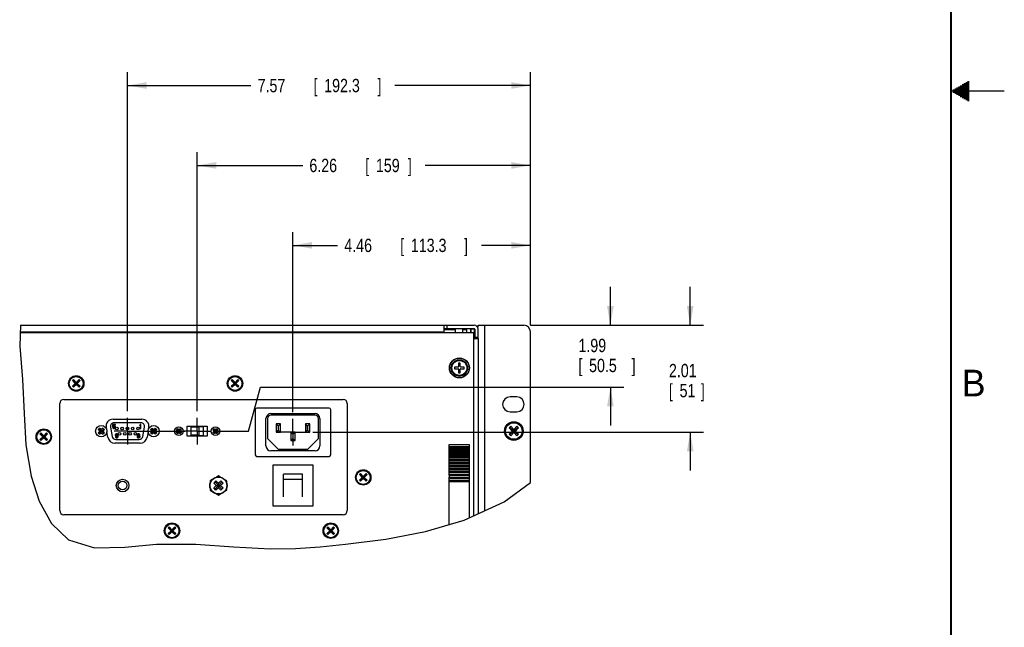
# Model space of a CAD drawing. Header units: inches. Extents: x 0 to 34, y 0 to 22.
# Tile 26 of 31: x 24.8 to 34, y 6 to 11.7. Entities that reach past the tile are written whole.
import ezdxf

# ---------------------------------------------------------------- set-up
doc = ezdxf.new("R2010")
doc.units = ezdxf.units.IN
doc.header["$LTSCALE"] = 1.87
doc.header["$MEASUREMENT"] = 0
doc.linetypes.add('CENTER', pattern=[0.6, 0.375, -0.075, 0.075, -0.075])
doc.layers.get('0').update_dxf_attribs({"linetype": 'CONTINUOUS'})
doc.layers.add('DEFAULT_1', color=7, linetype='CENTER')
doc.layers.add('DIMENSIONS', color=7, linetype='CONTINUOUS')
doc.styles.get("Standard").update_dxf_attribs({"font": 'txt', "width": 0.8})
doc.dimstyles.new('DIMSTYLE_5', dxfattribs={"dimtxt": 0.125, "dimasz": 0.18, "dimexe": 0.18, "dimexo": 0.0625, "dimgap": 0.09, "dimtad": 0, "dimtih": 1, "dimtoh": 1, "dimlfac": 2, "dimzin": 4, "dimdsep": 46, "dimtxsty": 'STANDARD', "dimblk": '_FILLED', "dimblk1": '_FILLED', "dimblk2": '_FILLED', "dimcen": 0.09, "dimadec": 0, "dimazin": 0, "dimtp": 0.03, "dimtm": 0.03, "dimtfac": 1, "dimtofl": 0, "dimtmove": 0, "dimatfit": 3, "dimldrblk": '_FILLED', "dimfxl": 1, "dimtolj": 1, "dimtzin": 4, "dimarcsym": 0})

# ---------------------------------------------------------------- blocks, each defined once
blk = doc.blocks.new('_FILLED')
at = {"color": 0, "linetype": 'BYBLOCK'}
blk.add_solid([(0, 0), (-1, 0.174), (-1, -0.174)], dxfattribs=at)
blk = doc.blocks.new('*D34')
at = {"layer": 'DIMENSIONS', "color": 2, "linetype": 'CONTINUOUS'}
for p, q in [((31.0508, 8.8017), (31.0508, 9.1617)), ((29.551, 8.8017), (31.1758, 8.8017)), ((27.508, 7.7982), (31.1758, 7.7982)), ((31.0508, 7.7982), (31.0508, 7.4382))]:
    blk.add_line(p, q, dxfattribs=at)
at = {"layer": 'DIMENSIONS', "color": 2, "linetype": 'CONTINUOUS', "xscale": 0.18, "yscale": 0.18, "zscale": 0.18}
for p, rotation in [((31.0508, 8.8017), 270), ((31.0508, 7.7982), 90)]:
    blk.add_blockref('_FILLED', p, dxfattribs=dict(at, rotation=rotation))
at = {"layer": 'DIMENSIONS', "color": 2, "linetype": 'CONTINUOUS', "width": 0.8}
for s, p in [('2.01', (30.8508, 8.3145)), ('[', (30.8508, 8.127)), ('51', (30.9508, 8.127)), (']', (31.1508, 8.127))]:
    blk.add_text(s, height=0.125, dxfattribs=at).set_placement(p)
blk = doc.blocks.new('*D35')
at = {"layer": 'DIMENSIONS', "color": 2, "linetype": 'CONTINUOUS'}
for p, q in [((30.301, 8.8017), (30.301, 9.1617)), ((29.551, 8.8017), (30.426, 8.8017)), ((26.9015, 7.8082), (27.0161, 8.2208)), ((27.0161, 8.2208), (30.426, 8.2208)), ((30.301, 8.2208), (30.301, 7.8608)), ((26.608, 7.8082), (26.9015, 7.8082))]:
    blk.add_line(p, q, dxfattribs=at)
at = {"layer": 'DIMENSIONS', "color": 2, "linetype": 'CONTINUOUS', "xscale": 0.18, "yscale": 0.18, "zscale": 0.18}
for p, rotation in [((30.301, 8.8017), 270), ((30.301, 8.2208), 90)]:
    blk.add_blockref('_FILLED', p, dxfattribs=dict(at, rotation=rotation))
at = {"layer": 'DIMENSIONS', "color": 2, "linetype": 'CONTINUOUS', "width": 0.8}
for s, p in [('1.99', (30.001, 8.5499)), ('[', (30.001, 8.3624)), ('50.5', (30.101, 8.3624)), (']', (30.501, 8.3624))]:
    blk.add_text(s, height=0.125, dxfattribs=at).set_placement(p)
blk = doc.blocks.new('*D36')
at = {"layer": 'DIMENSIONS', "color": 2, "linetype": 'CONTINUOUS'}
for p, q in [((27.3205, 7.9857), (27.3205, 9.6767)), ((29.551, 8.8017), (29.551, 9.6767)), ((27.3205, 9.5517), (27.74, 9.5517)), ((29.551, 9.5517), (29.09, 9.5517))]:
    blk.add_line(p, q, dxfattribs=at)
at = {"layer": 'DIMENSIONS', "color": 2, "linetype": 'CONTINUOUS', "xscale": 0.18, "yscale": 0.18, "zscale": 0.18, "rotation": 180}
blk.add_blockref('_FILLED', (27.3205, 9.5517), dxfattribs=at)
at = {"layer": 'DIMENSIONS', "color": 2, "linetype": 'CONTINUOUS', "xscale": 0.18, "yscale": 0.18, "zscale": 0.18}
blk.add_blockref('_FILLED', (29.551, 9.5517), dxfattribs=at)
at = {"layer": 'DIMENSIONS', "color": 2, "linetype": 'CONTINUOUS', "width": 0.8}
for s, p in [('4.46', (27.8025, 9.4892)), ('[', (28.3275, 9.4892)), ('113.3', (28.4275, 9.4892)), (']', (28.9275, 9.4892))]:
    blk.add_text(s, height=0.125, dxfattribs=at).set_placement(p)
blk = doc.blocks.new('*D37')
at = {"layer": 'DIMENSIONS', "color": 2, "linetype": 'CONTINUOUS'}
for p, q in [((26.4205, 7.9957), (26.4205, 10.4267)), ((29.551, 8.8017), (29.551, 10.4267)), ((26.4205, 10.3017), (27.412, 10.3017)), ((29.551, 10.3017), (28.562, 10.3017))]:
    blk.add_line(p, q, dxfattribs=at)
at = {"layer": 'DIMENSIONS', "color": 2, "linetype": 'CONTINUOUS', "xscale": 0.18, "yscale": 0.18, "zscale": 0.18, "rotation": 180}
blk.add_blockref('_FILLED', (26.4205, 10.3017), dxfattribs=at)
at = {"layer": 'DIMENSIONS', "color": 2, "linetype": 'CONTINUOUS', "xscale": 0.18, "yscale": 0.18, "zscale": 0.18}
blk.add_blockref('_FILLED', (29.551, 10.3017), dxfattribs=at)
at = {"layer": 'DIMENSIONS', "color": 2, "linetype": 'CONTINUOUS', "width": 0.8}
for s, p in [('6.26', (27.4745, 10.2392)), ('[', (27.9995, 10.2392)), ('159', (28.0995, 10.2392)), (']', (28.3995, 10.2392))]:
    blk.add_text(s, height=0.125, dxfattribs=at).set_placement(p)
blk = doc.blocks.new('*D38')
at = {"layer": 'DIMENSIONS', "color": 2, "linetype": 'CONTINUOUS'}
for p, q in [((25.7665, 7.9959), (25.7665, 11.1767)), ((29.551, 8.8017), (29.551, 11.1767)), ((25.7665, 11.0517), (26.9263, 11.0517)), ((29.551, 11.0517), (28.2763, 11.0517))]:
    blk.add_line(p, q, dxfattribs=at)
at = {"layer": 'DIMENSIONS', "color": 2, "linetype": 'CONTINUOUS', "xscale": 0.18, "yscale": 0.18, "zscale": 0.18, "rotation": 180}
blk.add_blockref('_FILLED', (25.7665, 11.0517), dxfattribs=at)
at = {"layer": 'DIMENSIONS', "color": 2, "linetype": 'CONTINUOUS', "xscale": 0.18, "yscale": 0.18, "zscale": 0.18}
blk.add_blockref('_FILLED', (29.551, 11.0517), dxfattribs=at)
at = {"layer": 'DIMENSIONS', "color": 2, "linetype": 'CONTINUOUS', "width": 0.8}
for s, p in [('7.57', (26.9888, 10.9892)), ('[', (27.5138, 10.9892)), ('192.3', (27.6138, 10.9892)), (']', (28.1138, 10.9892))]:
    blk.add_text(s, height=0.125, dxfattribs=at).set_placement(p)

msp = doc.modelspace()

# ---------------------------------------------------------------- linework, layer by layer
at = {"color": 2, "linetype": 'CONTINUOUS'}
for p, q in [((33.51734, 11.01), (33.66974, 11.01)), ((33.53466, 11.02), (33.66974, 11.02)), ((33.55198, 11.03), (33.66974, 11.03)), ((33.5693, 11.04), (33.66974, 11.04)), ((33.58662, 11.05), (33.66974, 11.05)), ((33.60394, 11.06), (33.66974, 11.06)), ((33.62126, 11.07), (33.66974, 11.07)), ((33.63858, 11.08), (33.66974, 11.08)), ((33.65591, 11.09), (33.66974, 11.09)), ((34.00002, 11), (33.50002, 11)), ((33.51734, 10.99), (33.66974, 10.99)), ((33.53466, 10.98), (33.66974, 10.98)), ((33.55198, 10.97), (33.66974, 10.97)), ((33.5693, 10.96), (33.66974, 10.96)), ((33.58662, 10.95), (33.66974, 10.95)), ((33.60394, 10.94), (33.66974, 10.94)), ((33.62126, 10.93), (33.66974, 10.93)), ((33.63858, 10.92), (33.66974, 10.92)), ((33.65591, 10.91), (33.66974, 10.91))]:
    msp.add_line(p, q, dxfattribs=at)
at = {"color": 7, "linetype": 'CONTINUOUS'}
for p, q in [((24.76364, 8.80167), (24.75455, 8.60645)), ((28.76751, 8.77067), (28.76751, 8.80167)), ((29.05851, 8.80167), (29.48851, 8.80167)), ((29.12101, 7.06201), (29.12101, 8.80167)), ((28.73601, 8.77067), (29.02351, 8.77067)), ((28.84301, 8.75917), (28.73601, 8.75917)), ((28.84301, 8.77067), (28.84301, 8.73317)), ((28.91201, 8.77067), (28.91201, 8.73317)), ((28.95451, 8.75917), (28.91201, 8.75917)), ((28.93301, 8.77067), (28.93301, 8.75917)), ((28.94301, 8.77067), (28.94301, 8.75917)), ((28.95451, 8.73317), (28.95451, 8.75917)), ((28.98651, 8.76667), (28.98651, 8.73317)), ((29.02451, 8.76667), (28.99351, 8.76667)), ((28.99351, 8.73317), (28.99351, 8.76667)), ((29.02751, 8.76667), (29.02751, 8.68667)), ((29.55101, 7.32728), (29.55101, 8.73917)), ((24.75455, 8.60645), (24.77971, 8.29392)), ((29.02001, 8.67667), (29.05851, 8.67667)), ((29.05851, 8.68667), (29.02751, 8.68667)), ((29.05851, 8.67667), (29.05851, 7.03354)), ((28.89101, 8.44692), (28.87601, 8.44692)), ((28.87601, 8.44692), (28.87601, 8.41417)), ((28.89101, 8.41417), (28.89101, 8.44692)), ((28.87101, 8.40917), (28.83826, 8.40917)), ((28.83826, 8.40917), (28.83826, 8.39417)), ((28.83826, 8.39417), (28.87101, 8.39417)), ((28.87601, 8.38917), (28.87601, 8.35642)), ((28.87601, 8.35642), (28.89101, 8.35642)), ((28.89101, 8.35642), (28.89101, 8.38917)), ((28.92876, 8.40917), (28.89601, 8.40917)), ((28.89601, 8.39417), (28.92876, 8.39417)), ((28.92876, 8.39417), (28.92876, 8.40917)), ((24.77971, 8.29392), (24.79618, 7.97497)), ((25.25903, 8.29163), (25.25005, 8.28265)), ((25.25005, 8.28265), (25.27653, 8.25617)), ((25.27653, 8.25617), (25.25005, 8.22968)), ((25.25903, 8.2207), (25.25005, 8.22968)), ((25.25454, 8.22519), (25.31648, 8.28714)), ((25.31648, 8.22519), (25.25454, 8.28714)), ((25.25903, 8.29163), (25.28551, 8.26515)), ((25.28551, 8.24718), (25.25903, 8.2207)), ((25.27653, 8.25617), (25.29449, 8.25617)), ((25.31199, 8.29163), (25.28551, 8.26515)), ((25.28551, 8.24718), (25.28551, 8.26515)), ((25.28551, 8.24718), (25.31199, 8.2207)), ((25.32097, 8.28265), (25.29449, 8.25617)), ((25.29449, 8.25617), (25.32097, 8.22968)), ((25.31199, 8.29163), (25.32097, 8.28265)), ((25.32097, 8.22968), (25.31199, 8.2207)), ((26.75003, 8.29163), (26.74105, 8.28265)), ((26.74105, 8.28265), (26.76753, 8.25617)), ((26.76753, 8.25617), (26.74105, 8.22968)), ((26.75003, 8.2207), (26.74105, 8.22968)), ((26.74554, 8.22519), (26.80748, 8.28714)), ((26.80748, 8.22519), (26.74554, 8.28714)), ((26.75003, 8.29163), (26.77651, 8.26515)), ((26.77651, 8.24718), (26.75003, 8.2207)), ((26.76753, 8.25617), (26.78549, 8.25617)), ((26.80299, 8.29163), (26.77651, 8.26515)), ((26.77651, 8.24718), (26.77651, 8.26515)), ((26.77651, 8.24718), (26.80299, 8.2207)), ((26.81197, 8.28265), (26.78549, 8.25617)), ((26.78549, 8.25617), (26.81197, 8.22968)), ((26.80299, 8.29163), (26.81197, 8.28265)), ((26.81197, 8.22968), (26.80299, 8.2207)), ((29.42251, 8.12917), (29.35851, 8.12917)), ((24.79618, 7.97497), (24.81332, 7.68112)), ((26.9663, 8.00914), (26.9663, 7.58738)), ((27.65946, 8.02464), (26.9818, 8.02464)), ((27.11338, 7.97326), (27.52813, 7.97326)), ((27.52813, 7.95826), (27.11338, 7.95826)), ((27.67496, 7.58738), (27.67496, 8.00914)), ((29.35851, 7.99017), (29.42251, 7.99017)), ((25.62663, 7.87076), (25.62663, 7.85001)), ((25.65319, 7.87076), (25.62663, 7.87076)), ((25.63054, 7.854), (25.63054, 7.86677)), ((25.63054, 7.86677), (25.65319, 7.86677)), ((25.89238, 7.88601), (25.64088, 7.88601)), ((25.65319, 7.86677), (25.65319, 7.87076)), ((25.88632, 7.87076), (25.88163, 7.86517)), ((25.88163, 7.86517), (25.88163, 7.85879)), ((25.88163, 7.85879), (25.88632, 7.86438)), ((25.891, 7.87076), (25.88632, 7.87076)), ((25.88632, 7.86438), (25.88632, 7.83326)), ((25.891, 7.83326), (25.891, 7.87076)), ((27.06713, 7.66951), (27.06713, 7.92701)), ((27.08213, 7.92701), (27.08213, 7.74098)), ((27.16363, 7.87726), (27.16363, 7.79826)), ((27.20363, 7.87726), (27.16363, 7.87726)), ((27.18113, 7.85976), (27.16363, 7.87726)), ((27.18113, 7.85976), (27.18113, 7.81576)), ((27.18613, 7.85976), (27.18113, 7.85976)), ((27.18613, 7.85976), (27.20363, 7.87726)), ((27.18613, 7.81576), (27.18613, 7.85976)), ((27.20363, 7.79826), (27.20363, 7.87726)), ((27.47763, 7.87726), (27.43763, 7.87726)), ((27.43763, 7.87726), (27.43763, 7.79826)), ((27.45513, 7.85976), (27.43763, 7.87726)), ((27.46013, 7.85976), (27.45513, 7.85976)), ((27.45513, 7.85976), (27.45513, 7.81576)), ((27.46013, 7.85976), (27.47763, 7.87726)), ((27.46013, 7.81576), (27.46013, 7.85976)), ((27.47763, 7.79826), (27.47763, 7.87726)), ((27.55938, 7.74098), (27.55938, 7.92701)), ((27.57438, 7.92701), (27.57438, 7.66951)), ((24.95403, 7.79163), (24.94505, 7.78265)), ((24.94505, 7.78265), (24.97153, 7.75617)), ((24.94954, 7.72519), (25.01148, 7.78714)), ((25.01148, 7.72519), (24.94954, 7.78714)), ((24.95403, 7.79163), (24.98051, 7.76515)), ((25.00699, 7.79163), (24.98051, 7.76515)), ((25.01597, 7.78265), (24.98949, 7.75617)), ((25.00699, 7.79163), (25.01597, 7.78265)), ((25.49102, 7.82362), (25.50527, 7.83787)), ((25.50527, 7.77865), (25.49102, 7.7929)), ((25.49202, 7.82259), (25.50634, 7.80826)), ((25.50634, 7.80826), (25.49202, 7.79393)), ((25.49814, 7.78577), (25.54312, 7.83075)), ((25.54312, 7.78577), (25.49814, 7.83075)), ((25.5063, 7.83687), (25.52063, 7.82255)), ((25.52063, 7.79397), (25.5063, 7.77965)), ((25.50634, 7.80826), (25.53492, 7.80826)), ((25.53496, 7.83687), (25.52063, 7.82255)), ((25.52063, 7.79397), (25.52063, 7.82255)), ((25.52063, 7.79397), (25.53496, 7.77965)), ((25.54924, 7.82259), (25.53492, 7.80826)), ((25.53492, 7.80826), (25.54924, 7.79393)), ((25.53599, 7.83787), (25.55024, 7.82362)), ((25.55024, 7.7929), (25.53599, 7.77865)), ((25.60641, 7.84493), (25.62149, 7.75943)), ((25.62663, 7.85001), (25.6321, 7.85001)), ((25.62663, 7.84283), (25.62819, 7.83964)), ((25.63132, 7.84283), (25.62663, 7.84283)), ((25.62819, 7.83964), (25.63054, 7.83645)), ((25.63444, 7.8564), (25.63054, 7.854)), ((25.63054, 7.83645), (25.63444, 7.83406)), ((25.63288, 7.83964), (25.63132, 7.84283)), ((25.6321, 7.85001), (25.63522, 7.85241)), ((25.63522, 7.83805), (25.63288, 7.83964)), ((25.63835, 7.8572), (25.63444, 7.8564)), ((25.63444, 7.83406), (25.63835, 7.83326)), ((25.63522, 7.85241), (25.63835, 7.85321)), ((25.63835, 7.83725), (25.63522, 7.83805)), ((25.64304, 7.8572), (25.63835, 7.8572)), ((25.63835, 7.85321), (25.64304, 7.85321)), ((25.64304, 7.83725), (25.63835, 7.83725)), ((25.63835, 7.83326), (25.64304, 7.83326)), ((25.64694, 7.8564), (25.64304, 7.8572)), ((25.64304, 7.85321), (25.64616, 7.85241)), ((25.64616, 7.83805), (25.64304, 7.83725)), ((25.64304, 7.83326), (25.64694, 7.83406)), ((25.64616, 7.85241), (25.6485, 7.85081)), ((25.6485, 7.83964), (25.64616, 7.83805)), ((25.65085, 7.854), (25.64694, 7.8564)), ((25.64694, 7.83406), (25.65085, 7.83645)), ((25.6485, 7.85081), (25.65007, 7.84842)), ((25.65007, 7.84204), (25.6485, 7.83964)), ((25.65007, 7.84842), (25.65085, 7.84603)), ((25.65085, 7.84443), (25.65007, 7.84204)), ((25.65319, 7.85081), (25.65085, 7.854)), ((25.65085, 7.84603), (25.65085, 7.84443)), ((25.65085, 7.83645), (25.65319, 7.83964)), ((25.65319, 7.77688), (25.65163, 7.77289)), ((25.65163, 7.77289), (25.65163, 7.7697)), ((25.65163, 7.7697), (25.65319, 7.76571)), ((25.65475, 7.84682), (25.65319, 7.85081)), ((25.65319, 7.83964), (25.65475, 7.84363)), ((25.65554, 7.78007), (25.65319, 7.77688)), ((25.65475, 7.84363), (25.65475, 7.84682)), ((25.65944, 7.78246), (25.65554, 7.78007)), ((25.65554, 7.77209), (25.65632, 7.77448)), ((25.65554, 7.77049), (25.65554, 7.77209)), ((25.65632, 7.7681), (25.65554, 7.77049)), ((25.65632, 7.77448), (25.65788, 7.77688)), ((25.65788, 7.76571), (25.65632, 7.7681)), ((25.65788, 7.77688), (25.66022, 7.77847)), ((25.66335, 7.78326), (25.65944, 7.78246)), ((25.66022, 7.77847), (25.66257, 7.77927)), ((25.66257, 7.77927), (25.66804, 7.77927)), ((25.66725, 7.78326), (25.66335, 7.78326)), ((25.67116, 7.78246), (25.66725, 7.78326)), ((25.66804, 7.77927), (25.67038, 7.77847)), ((25.67038, 7.77847), (25.67272, 7.77688)), ((25.67507, 7.78007), (25.67116, 7.78246)), ((25.67272, 7.77688), (25.67429, 7.77448)), ((25.67429, 7.7681), (25.67272, 7.76571)), ((25.67429, 7.77448), (25.67507, 7.77209)), ((25.67507, 7.77049), (25.67429, 7.7681)), ((25.67741, 7.77688), (25.67507, 7.78007)), ((25.67507, 7.77209), (25.67507, 7.77049)), ((25.67897, 7.77289), (25.67741, 7.77688)), ((25.67975, 7.7673), (25.67897, 7.77289)), ((25.67975, 7.76172), (25.67975, 7.7673)), ((25.85741, 7.77289), (25.85663, 7.7673)), ((25.85663, 7.7673), (25.85663, 7.76172)), ((25.85897, 7.77688), (25.85741, 7.77289)), ((25.86132, 7.78007), (25.85897, 7.77688)), ((25.86054, 7.7673), (25.86132, 7.77209)), ((25.86522, 7.7689), (25.86054, 7.76571)), ((25.86054, 7.76571), (25.86054, 7.7673)), ((25.86522, 7.78246), (25.86132, 7.78007)), ((25.86132, 7.77209), (25.8621, 7.77448)), ((25.8621, 7.77448), (25.86366, 7.77688)), ((25.86366, 7.77688), (25.866, 7.77847)), ((25.86913, 7.78326), (25.86522, 7.78246)), ((25.86913, 7.7697), (25.86522, 7.7689)), ((25.866, 7.77847), (25.86835, 7.77927)), ((25.86835, 7.77927), (25.87304, 7.77927)), ((25.87225, 7.78326), (25.86913, 7.78326)), ((25.87304, 7.7697), (25.86913, 7.7697)), ((25.87616, 7.78246), (25.87225, 7.78326)), ((25.87304, 7.77927), (25.87538, 7.77847)), ((25.87694, 7.7689), (25.87304, 7.7697)), ((25.87538, 7.77847), (25.87772, 7.77688)), ((25.88007, 7.78007), (25.87616, 7.78246)), ((25.88085, 7.7665), (25.87694, 7.7689)), ((25.87772, 7.77688), (25.87929, 7.77448)), ((25.87929, 7.77448), (25.88319, 7.77448)), ((25.88241, 7.77688), (25.88007, 7.78007)), ((25.88319, 7.76411), (25.88085, 7.7665)), ((25.88319, 7.77448), (25.88241, 7.77688)), ((25.88632, 7.83326), (25.891, 7.83326)), ((25.91177, 7.75943), (25.92685, 7.84493)), ((25.98302, 7.82362), (25.99727, 7.83787)), ((25.99727, 7.77865), (25.98302, 7.7929)), ((25.98402, 7.82259), (25.99834, 7.80826)), ((25.99834, 7.80826), (25.98402, 7.79393)), ((25.99014, 7.78577), (26.03512, 7.83075)), ((26.03512, 7.78577), (25.99014, 7.83075)), ((25.9983, 7.83687), (26.01263, 7.82255)), ((26.01263, 7.79397), (25.9983, 7.77965)), ((25.99834, 7.80826), (26.02692, 7.80826)), ((26.02696, 7.83687), (26.01263, 7.82255)), ((26.01263, 7.79397), (26.01263, 7.82255)), ((26.01263, 7.79397), (26.02696, 7.77965)), ((26.04124, 7.82259), (26.02692, 7.80826)), ((26.02692, 7.80826), (26.04124, 7.79393)), ((26.02799, 7.83787), (26.04224, 7.82362)), ((26.04224, 7.7929), (26.02799, 7.77865)), ((26.22572, 7.82), (26.23639, 7.83067)), ((26.23639, 7.78585), (26.22572, 7.79652)), ((26.22757, 7.818), (26.23731, 7.80826)), ((26.23731, 7.80826), (26.22757, 7.79852)), ((26.23105, 7.79118), (26.26521, 7.82534)), ((26.26521, 7.79118), (26.23105, 7.82534)), ((26.23731, 7.80826), (26.25895, 7.80826)), ((26.23839, 7.82882), (26.24813, 7.81908)), ((26.24813, 7.79744), (26.23839, 7.7877)), ((26.25787, 7.82882), (26.24813, 7.81908)), ((26.24813, 7.79744), (26.24813, 7.81908)), ((26.24813, 7.79744), (26.25787, 7.7877)), ((26.26869, 7.818), (26.25895, 7.80826)), ((26.25895, 7.80826), (26.26869, 7.79852)), ((26.25987, 7.83067), (26.27054, 7.82)), ((26.27054, 7.79652), (26.25987, 7.78585)), ((26.36063, 7.84826), (26.36063, 7.76826)), ((26.48063, 7.84826), (26.36063, 7.84826)), ((26.43663, 7.84626), (26.36063, 7.84626)), ((26.43663, 7.77026), (26.36063, 7.77026)), ((26.36063, 7.76826), (26.48063, 7.76826)), ((26.43663, 7.84626), (26.43663, 7.77026)), ((26.48063, 7.76826), (26.48063, 7.84826)), ((26.57072, 7.82), (26.58139, 7.83067)), ((26.58139, 7.78585), (26.57072, 7.79652)), ((26.57257, 7.818), (26.58231, 7.80826)), ((26.58231, 7.80826), (26.57257, 7.79852)), ((26.57605, 7.79118), (26.61021, 7.82534)), ((26.61021, 7.79118), (26.57605, 7.82534)), ((26.58231, 7.80826), (26.60395, 7.80826)), ((26.58339, 7.82882), (26.59313, 7.81908)), ((26.59313, 7.79744), (26.58339, 7.7877)), ((26.60287, 7.82882), (26.59313, 7.81908)), ((26.59313, 7.79744), (26.59313, 7.81908)), ((26.59313, 7.79744), (26.60287, 7.7877)), ((26.61369, 7.818), (26.60395, 7.80826)), ((26.60395, 7.80826), (26.61369, 7.79852)), ((26.60487, 7.83067), (26.61554, 7.82)), ((26.61554, 7.79652), (26.60487, 7.78585)), ((27.18113, 7.81576), (27.16363, 7.79826)), ((27.16363, 7.79826), (27.20363, 7.79826)), ((27.18113, 7.81576), (27.18613, 7.81576)), ((27.18613, 7.81576), (27.20363, 7.79826)), ((27.30063, 7.79826), (27.30063, 7.71926)), ((27.34063, 7.79826), (27.30063, 7.79826)), ((27.31813, 7.78076), (27.30063, 7.79826)), ((27.31813, 7.78076), (27.31813, 7.73676)), ((27.32313, 7.78076), (27.31813, 7.78076)), ((27.32313, 7.78076), (27.34063, 7.79826)), ((27.32313, 7.73676), (27.32313, 7.78076)), ((27.34063, 7.71926), (27.34063, 7.79826)), ((27.45513, 7.81576), (27.43763, 7.79826)), ((27.43763, 7.79826), (27.47763, 7.79826)), ((27.45513, 7.81576), (27.46013, 7.81576)), ((27.46013, 7.81576), (27.47763, 7.79826)), ((29.36511, 7.85417), (29.35, 7.83907)), ((29.35, 7.83907), (29.3794, 7.80967)), ((29.3794, 7.80967), (29.35, 7.78027)), ((29.36511, 7.76516), (29.35, 7.78027)), ((29.35756, 7.77271), (29.43146, 7.84662)), ((29.43146, 7.77271), (29.35756, 7.84662)), ((29.36511, 7.85417), (29.39451, 7.82477)), ((29.39451, 7.79456), (29.36511, 7.76516)), ((29.3794, 7.80967), (29.40962, 7.80967)), ((29.42391, 7.85417), (29.39451, 7.82477)), ((29.39451, 7.79456), (29.39451, 7.82477)), ((29.39451, 7.79456), (29.42391, 7.76516)), ((29.43902, 7.83907), (29.40962, 7.80967)), ((29.40962, 7.80967), (29.43902, 7.78027)), ((29.42391, 7.85417), (29.43902, 7.83907)), ((29.43902, 7.78027), (29.42391, 7.76516)), ((24.81332, 7.68112), (24.86223, 7.38612)), ((24.97153, 7.75617), (24.94505, 7.72968)), ((24.95403, 7.7207), (24.94505, 7.72968)), ((24.98051, 7.74718), (24.95403, 7.7207)), ((24.97153, 7.75617), (24.98949, 7.75617)), ((24.98051, 7.74718), (24.98051, 7.76515)), ((24.98051, 7.74718), (25.00699, 7.7207)), ((24.98949, 7.75617), (25.01597, 7.72968)), ((25.01597, 7.72968), (25.00699, 7.7207)), ((25.65319, 7.76571), (25.65554, 7.76251)), ((25.65319, 7.75454), (25.65397, 7.75214)), ((25.6571, 7.75454), (25.65319, 7.75454)), ((25.65397, 7.75214), (25.65632, 7.74895)), ((25.65554, 7.76251), (25.65944, 7.76012)), ((25.65596, 7.73051), (25.8773, 7.73051)), ((25.65632, 7.74895), (25.66022, 7.74656)), ((25.65866, 7.75214), (25.6571, 7.75454)), ((25.66022, 7.76411), (25.65788, 7.76571)), ((25.661, 7.75055), (25.65866, 7.75214)), ((25.65944, 7.76012), (25.66335, 7.75932)), ((25.66257, 7.76331), (25.66022, 7.76411)), ((25.66022, 7.74656), (25.66413, 7.74576)), ((25.66335, 7.74975), (25.661, 7.75055)), ((25.66804, 7.76331), (25.66257, 7.76331)), ((25.66335, 7.75932), (25.66725, 7.75932)), ((25.66804, 7.74975), (25.66335, 7.74975)), ((25.66413, 7.74576), (25.66725, 7.74576)), ((25.66725, 7.75932), (25.67116, 7.76012)), ((25.66725, 7.74576), (25.67116, 7.74656)), ((25.67038, 7.76411), (25.66804, 7.76331)), ((25.67038, 7.75055), (25.66804, 7.74975)), ((25.67272, 7.76571), (25.67038, 7.76411)), ((25.67272, 7.75214), (25.67038, 7.75055)), ((25.67116, 7.76012), (25.67585, 7.76331)), ((25.67116, 7.74656), (25.67507, 7.74895)), ((25.67429, 7.75454), (25.67272, 7.75214)), ((25.67507, 7.75693), (25.67429, 7.75454)), ((25.67585, 7.76172), (25.67507, 7.75693)), ((25.67507, 7.74895), (25.67741, 7.75214)), ((25.67585, 7.76331), (25.67585, 7.76172)), ((25.67741, 7.75214), (25.67897, 7.75613)), ((25.67897, 7.75613), (25.67975, 7.76172)), ((25.85663, 7.76172), (25.85741, 7.75613)), ((25.85741, 7.75613), (25.85897, 7.75214)), ((25.85897, 7.75214), (25.86132, 7.74895)), ((25.86132, 7.75932), (25.8621, 7.76172)), ((25.86132, 7.75693), (25.86132, 7.75932)), ((25.8621, 7.75454), (25.86132, 7.75693)), ((25.86132, 7.74895), (25.86522, 7.74656)), ((25.8621, 7.76172), (25.86366, 7.76331)), ((25.86366, 7.75214), (25.8621, 7.75454)), ((25.86366, 7.76331), (25.866, 7.76491)), ((25.866, 7.75055), (25.86366, 7.75214)), ((25.86522, 7.74656), (25.86913, 7.74576)), ((25.866, 7.76491), (25.86835, 7.76571)), ((25.86835, 7.74975), (25.866, 7.75055)), ((25.86835, 7.76571), (25.87382, 7.76571)), ((25.87382, 7.74975), (25.86835, 7.74975)), ((25.86913, 7.74576), (25.87304, 7.74576)), ((25.87304, 7.74576), (25.87694, 7.74656)), ((25.87382, 7.76571), (25.87616, 7.76491)), ((25.87616, 7.75055), (25.87382, 7.74975)), ((25.87616, 7.76491), (25.8785, 7.76331)), ((25.8785, 7.75214), (25.87616, 7.75055)), ((25.87694, 7.74656), (25.88085, 7.74895)), ((25.8785, 7.76331), (25.88007, 7.76172)), ((25.88007, 7.75454), (25.8785, 7.75214)), ((25.88007, 7.76172), (25.88085, 7.75932)), ((25.88085, 7.75693), (25.88007, 7.75454)), ((25.88085, 7.75932), (25.88085, 7.75693)), ((25.88085, 7.74895), (25.88319, 7.75214)), ((25.88475, 7.76012), (25.88319, 7.76411)), ((25.88319, 7.75214), (25.88475, 7.75613)), ((25.88475, 7.75613), (25.88475, 7.76012)), ((27.08213, 7.74098), (27.18062, 7.63826)), ((27.31813, 7.73676), (27.30063, 7.71926)), ((27.30063, 7.71926), (27.34063, 7.71926)), ((27.31813, 7.73676), (27.32313, 7.73676)), ((27.32313, 7.73676), (27.34063, 7.71926)), ((27.46064, 7.63826), (27.55938, 7.74098)), ((28.78626, 7.68467), (28.97376, 7.68467)), ((28.78626, 7.65081), (28.78626, 7.68467)), ((28.97376, 7.68467), (28.97376, 7.50923)), ((27.52813, 7.62326), (27.11338, 7.62326)), ((27.18062, 7.63826), (27.46064, 7.63826)), ((28.78626, 7.66582), (28.97376, 7.66582)), ((28.78626, 7.66197), (28.97376, 7.66197)), ((28.78626, 7.6548), (28.97376, 7.6548)), ((28.78626, 7.65004), (28.97376, 7.65004)), ((28.78626, 7.61979), (28.78626, 7.65004)), ((28.78626, 7.64139), (28.97376, 7.64139)), ((28.78626, 7.63576), (28.97376, 7.63576)), ((28.78626, 7.62569), (28.97376, 7.62569)), ((28.78626, 7.61923), (28.97376, 7.61923)), ((28.78626, 7.58029), (28.78626, 7.61923)), ((28.78626, 7.60783), (28.97376, 7.60783)), ((28.78626, 7.60059), (28.97376, 7.60059)), ((28.78626, 7.58793), (28.97376, 7.58793)), ((26.9818, 7.57188), (27.65946, 7.57188)), ((28.78626, 7.57997), (28.97376, 7.57997)), ((28.78626, 7.53351), (28.78626, 7.57997)), ((28.78626, 7.56616), (28.97376, 7.56616)), ((28.78626, 7.55753), (28.97376, 7.55753)), ((28.78626, 7.54267), (28.97376, 7.54267)), ((28.78626, 7.53344), (28.97376, 7.53344)), ((28.78626, 7.45421), (28.78626, 7.53344)), ((28.78626, 7.51764), (28.97376, 7.51764)), ((28.78626, 7.50789), (28.97376, 7.50789)), ((28.78626, 7.49127), (28.97376, 7.49127)), ((28.97376, 7.50789), (28.97376, 7.49127)), ((28.97376, 7.49073), (28.97376, 7.46376)), ((27.51063, 7.48826), (27.13063, 7.48826)), ((27.13063, 7.48826), (27.13063, 7.10826)), ((27.41063, 7.40576), (27.23063, 7.40576)), ((27.23063, 7.19076), (27.23063, 7.40576)), ((27.41063, 7.19076), (27.41063, 7.40576)), ((27.51063, 7.10826), (27.51063, 7.48826)), ((27.95403, 7.40963), (27.94505, 7.40065)), ((27.94505, 7.40065), (27.97153, 7.37417)), ((28.01148, 7.34319), (27.94954, 7.40514)), ((27.94954, 7.34319), (28.01148, 7.40514)), ((27.95403, 7.40963), (27.98051, 7.38315)), ((28.00699, 7.40963), (27.98051, 7.38315)), ((28.01597, 7.40065), (27.98949, 7.37417)), ((28.00699, 7.40963), (28.01597, 7.40065)), ((28.78626, 7.48107), (28.97376, 7.48107)), ((28.78626, 7.46376), (28.97376, 7.46376)), ((28.78626, 7.45318), (28.97376, 7.45318)), ((28.78626, 7.39578), (28.78626, 7.45318)), ((28.78626, 7.43531), (28.97376, 7.43531)), ((28.78626, 7.42443), (28.97376, 7.42443)), ((28.78626, 7.40614), (28.97376, 7.40614)), ((28.97376, 7.46371), (28.97376, 7.45421)), ((28.97376, 7.45318), (28.97376, 7.43531)), ((28.97376, 7.43439), (28.97376, 7.40614)), ((28.97376, 7.40593), (28.97376, 7.39578)), ((24.86223, 7.38612), (24.93817, 7.15286)), ((26.56248, 7.3549), (26.5425, 7.34337)), ((26.5425, 7.34337), (26.5425, 7.31982)), ((26.59784, 7.34208), (26.57681, 7.32105)), ((26.57681, 7.32105), (26.59961, 7.29826)), ((26.65393, 7.26495), (26.58733, 7.33156)), ((26.58733, 7.26495), (26.65393, 7.33156)), ((26.59784, 7.34208), (26.62063, 7.31928)), ((26.62063, 7.38847), (26.60014, 7.37664)), ((26.64112, 7.37664), (26.62063, 7.38847)), ((26.64342, 7.34208), (26.62063, 7.31928)), ((26.62063, 7.27723), (26.62063, 7.31928)), ((26.66445, 7.32105), (26.64165, 7.29826)), ((26.64342, 7.34208), (26.66445, 7.32105)), ((26.69875, 7.34337), (26.67878, 7.3549)), ((26.69875, 7.31982), (26.69875, 7.34337)), ((27.41063, 7.35326), (27.23063, 7.35326)), ((27.97153, 7.37417), (27.94505, 7.34768)), ((27.95403, 7.3387), (27.94505, 7.34768)), ((27.98051, 7.36518), (27.95403, 7.3387)), ((27.97153, 7.37417), (27.98949, 7.37417)), ((27.98051, 7.36518), (27.98051, 7.38315)), ((27.98051, 7.36518), (28.00699, 7.3387)), ((27.98949, 7.37417), (28.01597, 7.34768)), ((28.01597, 7.34768), (28.00699, 7.3387)), ((28.78626, 7.39505), (28.97376, 7.39505)), ((28.78626, 7.39505), (28.78626, 7.37648)), ((28.78626, 7.37648), (28.97376, 7.37648)), ((28.78626, 7.3357), (28.78626, 7.37514)), ((28.78626, 7.36526), (28.97376, 7.36526)), ((28.78626, 7.34655), (28.97376, 7.34655)), ((28.78626, 7.33533), (28.97376, 7.33533)), ((28.78626, 6.93227), (28.78626, 7.33533)), ((28.97376, 7.39505), (28.97376, 7.37648)), ((28.97376, 7.37514), (28.97376, 7.34655)), ((28.97376, 7.34609), (28.97376, 6.99494)), ((29.30329, 7.14504), (29.55101, 7.32728)), ((26.5425, 7.2767), (26.5425, 7.25315)), ((26.5425, 7.25315), (26.56248, 7.24162)), ((26.59961, 7.29826), (26.57681, 7.27547)), ((26.59784, 7.25444), (26.57681, 7.27547)), ((26.62063, 7.27723), (26.59784, 7.25444)), ((26.59961, 7.29826), (26.64165, 7.29826)), ((26.60014, 7.21988), (26.62063, 7.20805)), ((26.62063, 7.27723), (26.64342, 7.25444)), ((26.62063, 7.20805), (26.64112, 7.21988)), ((26.64165, 7.29826), (26.66445, 7.27547)), ((26.66445, 7.27547), (26.64342, 7.25444)), ((26.67878, 7.24162), (26.69875, 7.25315)), ((26.69875, 7.25315), (26.69875, 7.2767)), ((24.93817, 7.15286), (25.05394, 6.94099)), ((28.92668, 6.97349), (29.30329, 7.14504)), ((27.13063, 7.10826), (27.51063, 7.10826)), ((25.05394, 6.94099), (25.21297, 6.78781)), ((28.56484, 6.86727), (28.92668, 6.97349)), ((26.15803, 6.90963), (26.14905, 6.90065)), ((26.14905, 6.90065), (26.17553, 6.87417)), ((26.17553, 6.87417), (26.14905, 6.84768)), ((26.15803, 6.8387), (26.14905, 6.84768)), ((26.21548, 6.84319), (26.15354, 6.90514)), ((26.15354, 6.84319), (26.21548, 6.90514)), ((26.15803, 6.90963), (26.18451, 6.88315)), ((26.18451, 6.86518), (26.15803, 6.8387)), ((26.17553, 6.87417), (26.19349, 6.87417)), ((26.21099, 6.90963), (26.18451, 6.88315)), ((26.18451, 6.86518), (26.18451, 6.88315)), ((26.18451, 6.86518), (26.21099, 6.8387)), ((26.21997, 6.90065), (26.19349, 6.87417)), ((26.19349, 6.87417), (26.21997, 6.84768)), ((26.21099, 6.90963), (26.21997, 6.90065)), ((26.21997, 6.84768), (26.21099, 6.8387)), ((27.64903, 6.90963), (27.64005, 6.90065)), ((27.64005, 6.90065), (27.66653, 6.87417)), ((27.66653, 6.87417), (27.64005, 6.84768)), ((27.64903, 6.8387), (27.64005, 6.84768)), ((27.70648, 6.84319), (27.64454, 6.90514)), ((27.64454, 6.84319), (27.70648, 6.90514)), ((27.64903, 6.90963), (27.67551, 6.88315)), ((27.67551, 6.86518), (27.64903, 6.8387)), ((27.66653, 6.87417), (27.68449, 6.87417)), ((27.70199, 6.90963), (27.67551, 6.88315)), ((27.67551, 6.86518), (27.67551, 6.88315)), ((27.67551, 6.86518), (27.70199, 6.8387)), ((27.71097, 6.90065), (27.68449, 6.87417)), ((27.68449, 6.87417), (27.71097, 6.84768)), ((27.70199, 6.90963), (27.71097, 6.90065)), ((27.71097, 6.84768), (27.70199, 6.8387)), ((28.19175, 6.79557), (28.56484, 6.86727)), ((25.21297, 6.78781), (25.45819, 6.71367)), ((27.81257, 6.74654), (28.19175, 6.79557)), ((25.45819, 6.71367), (25.7424, 6.71886)), ((25.7424, 6.71886), (26.03824, 6.74654)), ((26.03824, 6.74654), (26.40704, 6.74874)), ((26.40704, 6.74874), (26.76082, 6.72446)), ((26.76082, 6.72446), (27.11109, 6.70528)), ((27.11109, 6.70528), (27.34318, 6.70848)), ((27.34318, 6.70848), (27.57743, 6.72352)), ((27.57743, 6.72352), (27.81257, 6.74654))]:
    msp.add_line(p, q, dxfattribs=at)
at = {"color": 3, "linetype": 'CONTINUOUS'}
for p, q in [((24.76364, 8.80167), (29.02351, 8.80167)), ((28.73601, 8.80167), (28.73601, 8.73317)), ((29.05851, 8.78335), (29.05851, 8.80167)), ((24.76045, 8.73317), (29.02001, 8.73317)), ((28.73601, 8.73667), (24.76061, 8.73667)), ((29.02001, 7.016), (29.02001, 8.73317)), ((29.02451, 8.67667), (29.02451, 8.76667)), ((29.05851, 8.67667), (29.05851, 8.76667)), ((29.02751, 8.68667), (29.02751, 8.67667)), ((25.13051, 7.06317), (25.13051, 8.06717)), ((25.16951, 8.10617), (27.79151, 8.10617)), ((27.83051, 8.06717), (27.83051, 7.06317)), ((25.63113, 7.92076), (25.90213, 7.92076)), ((25.56828, 7.83113), (25.56613, 7.8433)), ((25.58244, 7.7508), (25.57326, 7.80285)), ((25.96, 7.80285), (25.95082, 7.7508)), ((25.96713, 7.8433), (25.96498, 7.83113)), ((26.32688, 7.76201), (26.32688, 7.85451)), ((26.32688, 7.85451), (26.51438, 7.85451)), ((26.51438, 7.85451), (26.51438, 7.76201)), ((25.88582, 7.69626), (25.64744, 7.69626)), ((26.51438, 7.76201), (26.32688, 7.76201)), ((27.79151, 7.02417), (25.16951, 7.02417))]:
    msp.add_line(p, q, dxfattribs=at)
at = {"color": 7, "linetype": 'CONTINUOUS', "const_width": 0.02}
msp.add_lwpolyline([(33.50002, 0.5), (33.50002, 21.5)], dxfattribs=at)
at = {"color": 7, "linetype": 'CONTINUOUS'}
for points in [[(25.49202, 7.82259), (25.49168, 7.82292), (25.49135, 7.82327), (25.49102, 7.82362)], [(25.49102, 7.7929), (25.49151, 7.79342), (25.49202, 7.79393)], [(25.50527, 7.83787), (25.50562, 7.83754), (25.50597, 7.83721), (25.5063, 7.83687)], [(25.5063, 7.77965), (25.50579, 7.77914), (25.50527, 7.77865)], [(25.53496, 7.83687), (25.53529, 7.83721), (25.53564, 7.83754), (25.53599, 7.83787)], [(25.53599, 7.77865), (25.53547, 7.77914), (25.53496, 7.77965)], [(25.55024, 7.82362), (25.54991, 7.82327), (25.54958, 7.82292), (25.54924, 7.82259)], [(25.54924, 7.79393), (25.54975, 7.79342), (25.55024, 7.7929)], [(25.98402, 7.82259), (25.98368, 7.82292), (25.98335, 7.82327), (25.98302, 7.82362)], [(25.98302, 7.7929), (25.98351, 7.79342), (25.98402, 7.79393)], [(25.99727, 7.83787), (25.99762, 7.83754), (25.99797, 7.83721), (25.9983, 7.83687)], [(25.9983, 7.77965), (25.99779, 7.77914), (25.99727, 7.77865)], [(26.02696, 7.83687), (26.02729, 7.83721), (26.02764, 7.83754), (26.02799, 7.83787)], [(26.02799, 7.77865), (26.02747, 7.77914), (26.02696, 7.77965)], [(26.04224, 7.82362), (26.04191, 7.82327), (26.04158, 7.82292), (26.04124, 7.82259)], [(26.04124, 7.79393), (26.04175, 7.79342), (26.04224, 7.7929)], [(26.22757, 7.818), (26.22694, 7.81865), (26.22632, 7.81932), (26.22572, 7.82)], [(26.22572, 7.79652), (26.22632, 7.7972), (26.22694, 7.79787), (26.22757, 7.79852)], [(26.23639, 7.83067), (26.23707, 7.83007), (26.23774, 7.82945), (26.23839, 7.82882)], [(26.23839, 7.7877), (26.23774, 7.78707), (26.23707, 7.78645), (26.23639, 7.78585)], [(26.25787, 7.82882), (26.25852, 7.82945), (26.25919, 7.83007), (26.25987, 7.83067)], [(26.25987, 7.78585), (26.25919, 7.78645), (26.25852, 7.78707), (26.25787, 7.7877)], [(26.27054, 7.82), (26.26994, 7.81932), (26.26932, 7.81865), (26.26869, 7.818)], [(26.26869, 7.79852), (26.26932, 7.79787), (26.26994, 7.7972), (26.27054, 7.79652)], [(26.57257, 7.818), (26.57194, 7.81865), (26.57132, 7.81932), (26.57072, 7.82)], [(26.57072, 7.79652), (26.57132, 7.7972), (26.57194, 7.79787), (26.57257, 7.79852)], [(26.58139, 7.83067), (26.58207, 7.83007), (26.58274, 7.82945), (26.58339, 7.82882)], [(26.58339, 7.7877), (26.58274, 7.78707), (26.58207, 7.78645), (26.58139, 7.78585)], [(26.60287, 7.82882), (26.60352, 7.82945), (26.60419, 7.83007), (26.60487, 7.83067)], [(26.60487, 7.78585), (26.60419, 7.78645), (26.60352, 7.78707), (26.60287, 7.7877)], [(26.61554, 7.82), (26.61494, 7.81932), (26.61432, 7.81865), (26.61369, 7.818)], [(26.61369, 7.79852), (26.61432, 7.79787), (26.61494, 7.7972), (26.61554, 7.79652)]]:
    msp.add_lwpolyline(points, dxfattribs=at)
for centre, radius in [((28.88351, 8.40167), 0.09375), ((28.88351, 8.40167), 0.09125), ((28.88351, 8.40167), 0.07625), ((28.88351, 8.40167), 0.07025), ((25.28551, 8.25617), 0.06538), ((26.77651, 8.25617), 0.06538), ((25.52063, 7.80826), 0.053), ((26.01263, 7.80826), 0.053), ((29.39451, 7.80967), 0.0875), ((29.39451, 7.80967), 0.078), ((24.98051, 7.75617), 0.06538), ((25.66663, 7.83326), 0.01125), ((25.69163, 7.78326), 0.01125), ((25.71663, 7.83326), 0.01125), ((25.74163, 7.78326), 0.01125), ((25.76663, 7.83326), 0.01125), ((25.79163, 7.78326), 0.01125), ((25.81663, 7.83326), 0.01125), ((25.84163, 7.78326), 0.01125), ((25.86663, 7.83326), 0.01125), ((26.24813, 7.80826), 0.04025), ((26.59313, 7.80826), 0.04025), ((27.98051, 7.37417), 0.06538), ((25.72063, 7.29826), 0.05925), ((26.62063, 7.29826), 0.08125), ((26.62063, 7.29826), 0.0785), ((26.18451, 6.87417), 0.06538), ((27.67551, 6.87417), 0.06538)]:
    msp.add_circle(centre, radius, dxfattribs=at)
at = {"color": 3, "linetype": 'CONTINUOUS'}
for centre, radius in [((25.28551, 8.25617), 0.0725), ((26.77651, 8.25617), 0.0725), ((24.98051, 7.75617), 0.0725), ((27.98051, 7.37417), 0.0725), ((25.72063, 7.29826), 0.0415), ((26.18451, 6.87417), 0.0725), ((27.67551, 6.87417), 0.0725)]:
    msp.add_circle(centre, radius, dxfattribs=at)
for centre, radius, start, end in [((29.02351, 8.76667), 0.035, 0, 90), ((25.16951, 8.06717), 0.039, 90, 180), ((27.79151, 8.06717), 0.039, 0, 90), ((25.63113, 7.85476), 0.066, 90, 190), ((25.90213, 7.85476), 0.066, 350, 90), ((25.64744, 7.76226), 0.066, 190, 270), ((25.88582, 7.76226), 0.066, 270, 350), ((25.16951, 7.06317), 0.039, 180, 270), ((27.79151, 7.06317), 0.039, 270, 360)]:
    msp.add_arc(centre, radius, start, end, dxfattribs=at)
at = {"color": 7, "linetype": 'CONTINUOUS'}
for centre, radius, start, end in [((29.48851, 8.73917), 0.0625, 0, 90), ((29.02351, 8.76667), 0.004, 0, 90), ((28.87101, 8.41417), 0.005, 270, 360), ((28.89601, 8.41417), 0.005, 180, 270), ((28.87101, 8.38917), 0.005, 0, 90), ((28.89601, 8.38917), 0.005, 90, 180), ((29.35851, 8.05967), 0.0695, 90, 270), ((29.42251, 8.05967), 0.0695, 270, 90), ((26.9818, 8.00914), 0.0155, 90, 180), ((27.11338, 7.92701), 0.04625, 90, 180), ((27.11338, 7.92701), 0.03125, 90, 180), ((27.52813, 7.92701), 0.04625, 0, 90), ((27.52813, 7.92701), 0.03125, 0, 90), ((27.65946, 8.00914), 0.0155, 0, 90), ((25.64088, 7.85101), 0.035, 90, 190), ((25.89238, 7.85101), 0.035, 350, 90), ((25.65596, 7.76551), 0.035, 190, 270), ((25.8773, 7.76551), 0.035, 270, 350), ((26.9818, 7.58738), 0.0155, 180, 270), ((27.11338, 7.66951), 0.04625, 180, 270), ((27.52813, 7.66951), 0.04625, 270, 360), ((27.65946, 7.58738), 0.0155, 270, 360)]:
    msp.add_arc(centre, radius, start, end, dxfattribs=at)
at = {"layer": 'DEFAULT_1', "color": 7, "linetype": 'CENTER'}
for p, q in [((25.76651, 7.80842), (25.76651, 7.93343)), ((26.42051, 7.80817), (26.42051, 7.93318)), ((27.32051, 7.79817), (27.32051, 7.92318)), ((25.76651, 7.80842), (25.6415, 7.80842)), ((25.76651, 7.80842), (25.76651, 7.6834)), ((25.76651, 7.80842), (26.30589, 7.80842)), ((26.42051, 7.80817), (26.2955, 7.80817)), ((26.42051, 7.80817), (26.42051, 7.68315)), ((26.42051, 7.80817), (26.54552, 7.80817)), ((27.32051, 7.79817), (27.1955, 7.79817)), ((27.32051, 7.79817), (27.32051, 7.67315)), ((27.32051, 7.79817), (27.44552, 7.79817))]:
    msp.add_line(p, q, dxfattribs=at)

# ---------------------------------------------------------------- texts
at = {"color": 2, "linetype": 'CONTINUOUS'}
msp.add_text('B', height=0.25, dxfattribs=at).set_placement((33.6006, 8.13454))

# ---------------------------------------------------------------- dimensions: what is measured, and where the dimension line sits
at = {"layer": 'DIMENSIONS', "color": 2, "linetype": 'CONTINUOUS'}
for base, p2, angle, picture, middle in [((25.76651, 11.05167), (25.76651, 7.99593), 180, '*D38', (27.60133, 11.05167)), ((26.42051, 10.30167), (26.42051, 7.99568), 180, '*D37', (27.98705, 10.30167)), ((27.32051, 9.55167), (27.32051, 7.98568), 180, '*D36', (28.41504, 9.55167)), ((30.30101, 7.80817), (26.60802, 7.80817), 270, '*D35', (30.30101, 8.51863)), ((31.05079, 7.79817), (27.50802, 7.79817), 270, '*D34', (31.05079, 8.28324))]:
    dim = msp.add_linear_dim(base=base, p1=(29.55101, 8.80167), p2=p2, angle=angle, dimstyle='DIMSTYLE_5', dxfattribs=at)
    dim.commit()
    dim.dimension.update_dxf_attribs({"geometry": picture, "text_midpoint": middle, "dimtype": 160})

doc.saveas('drawing.dxf')
